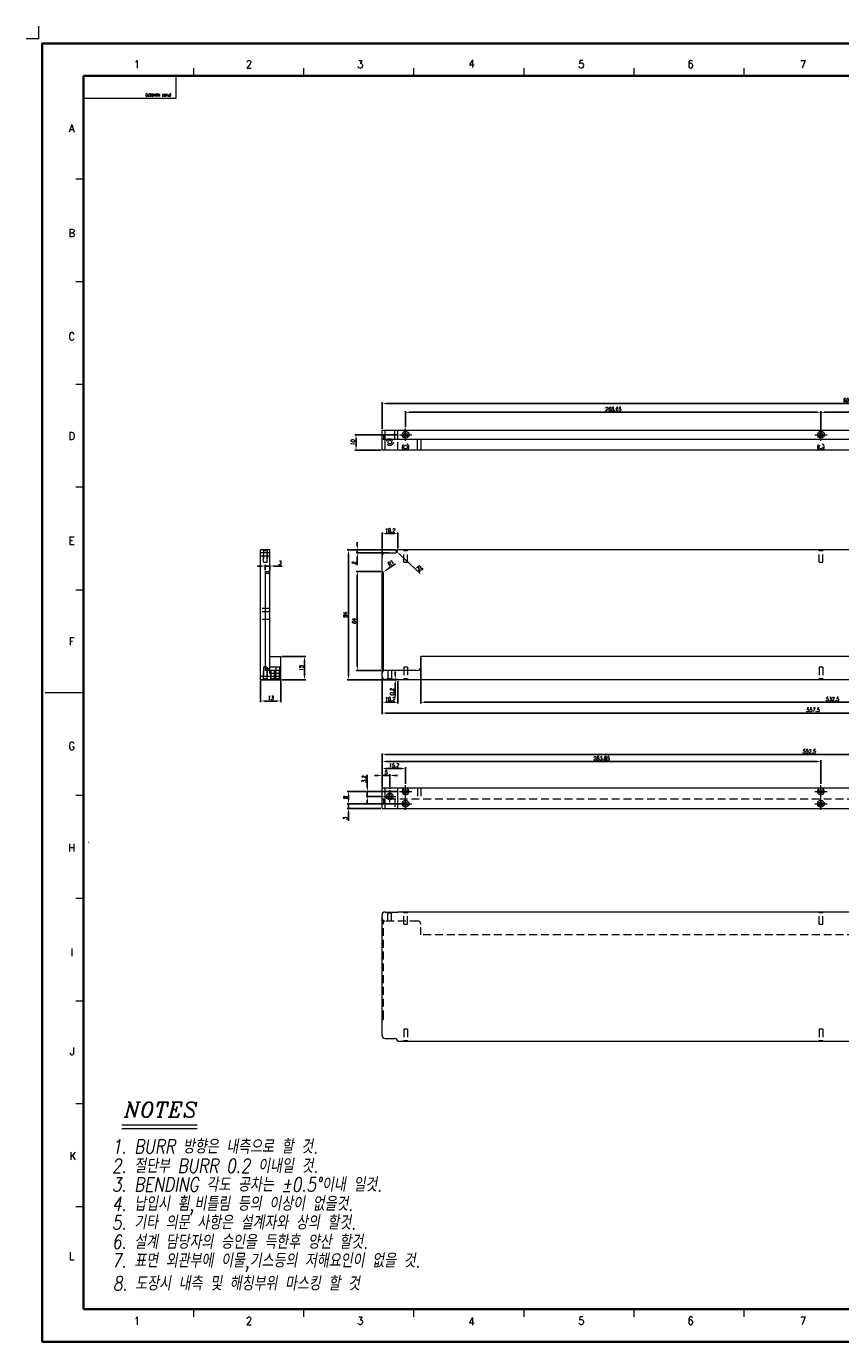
# Model space of a CAD drawing. Header units: millimetres. Extents: x 4497 to 13960, y 12291 to 16372.
# Tile 149 of 217: x 5843 to 6370, y 15521 to 16372. Entities that reach past the tile are written whole.
import ezdxf
from ezdxf.enums import TextEntityAlignment as Align

# ---------------------------------------------------------------- set-up
doc = ezdxf.new("R2010")
doc.units = ezdxf.units.MM
doc.header["$LTSCALE"] = 0.8
doc.header["$PDMODE"] = 3
doc.header["$PDSIZE"] = 0.3125
doc.linetypes.add('CENTER', pattern=[50.8, 31.75, -6.35, 6.35, -6.35])
doc.linetypes.add('HIDDEN', pattern=[9.525, 6.35, -3.175])
doc.layers.get('0').update_dxf_attribs({"linetype": 'CONTINUOUS', "lineweight": 0})
doc.layers.get('Defpoints').update_dxf_attribs({"linetype": 'CONTINUOUS', "lineweight": 0})
for name, color, linetype, lineweight in [('1', 2, 'CENTER', 0), ('2', 3, 'CONTINUOUS', 0), ('3', 5, 'HIDDEN', 0), ('P', 1, 'CONTINUOUS', 0)]:
    doc.layers.add(name, color=color, linetype=linetype, lineweight=lineweight)
doc.styles.add('A', font='ITALIC', dxfattribs={"height": 3})
doc.styles.add('linetech', font='romans.shx', dxfattribs={"width": 0.8, "oblique": 10, "bigfont": 'whgtxt.shx'})
doc.styles.get("Standard").update_dxf_attribs({"font": 'romans.shx', "width": 0.8, "oblique": 5, "bigfont": 'whgtxt.shx'})
doc.dimstyles.get("Standard").update_dxf_attribs({"dimtxt": 2.5, "dimasz": 2.5, "dimexe": 0.8, "dimexo": 0.8, "dimgap": 0.8, "dimtad": 1, "dimdsep": 46, "dimtxsty": 'Standard', "dimcen": 0, "dimclrd": 3, "dimclre": 3, "dimclrt": 3, "dimazin": 0, "dimtp": 0.001, "dimtm": 0.001, "dimtfac": 1, "dimtmove": 0, "dimatfit": 3, "dimfxl": 0, "dimtolj": 1, "dimarcsym": 0})

# ---------------------------------------------------------------- blocks, each defined once
blk = doc.blocks.new('*D1139')
at = {"layer": '2', "color": 3, "lineweight": -2}
for p, q in [((6088.77, 16112.94), (6088.77, 16123.43)), ((6091.27, 16122.63), (6354.92, 16122.63)), ((6357.42, 16112.94), (6357.42, 16123.43))]:
    blk.add_line(p, q, dxfattribs=at)
at = {"layer": '2', "color": 3}
for points in [[(6091.27, 16123.04), (6091.27, 16122.21), (6088.77, 16122.63)], [(6354.92, 16123.04), (6354.92, 16122.21), (6357.42, 16122.63)]]:
    blk.add_solid(points, dxfattribs=at)
at = {"layer": 'Defpoints', "color": 0}
for p in [(6357.42, 16122.63), (6088.77, 16112.14), (6357.42, 16112.14)]:
    blk.add_point(p, dxfattribs=at)
at = {"layer": '2', "color": 3, "insert": (6223.1, 16124.68), "char_height": 2.5, "attachment_point": 5}
blk.add_mtext('\\A1;268.65', dxfattribs=at)
blk = doc.blocks.new('*D1140')
at = {"layer": '2', "color": 3, "lineweight": -2}
for p, q in [((6357.42, 16108.94), (6357.42, 16123.43)), ((6667.37, 16122.63), (6359.92, 16122.63)), ((6669.87, 16108.94), (6669.87, 16123.43))]:
    blk.add_line(p, q, dxfattribs=at)
at = {"layer": '2', "color": 3}
for points in [[(6359.92, 16123.04), (6359.92, 16122.21), (6357.42, 16122.63)], [(6667.37, 16123.04), (6667.37, 16122.21), (6669.87, 16122.63)]]:
    blk.add_solid(points, dxfattribs=at)
at = {"layer": 'Defpoints', "color": 0}
for p in [(6357.42, 16122.63), (6357.42, 16108.14), (6669.87, 16108.14)]:
    blk.add_point(p, dxfattribs=at)
at = {"layer": '2', "color": 3, "insert": (6513.65, 16124.68), "char_height": 2.5, "attachment_point": 5}
blk.add_mtext('\\A1;312.45', dxfattribs=at)
blk = doc.blocks.new('*D1141')
at = {"layer": '2', "color": 3, "lineweight": -2}
for p, q in [((6073.57, 16111.94), (6073.57, 16129.17)), ((6076.07, 16128.37), (6673.07, 16128.37)), ((6675.57, 16111.94), (6675.57, 16129.17))]:
    blk.add_line(p, q, dxfattribs=at)
at = {"layer": '2', "color": 3}
for points in [[(6076.07, 16128.78), (6076.07, 16127.95), (6073.57, 16128.37)], [(6673.07, 16128.78), (6673.07, 16127.95), (6675.57, 16128.37)]]:
    blk.add_solid(points, dxfattribs=at)
at = {"layer": 'Defpoints', "color": 0}
for p in [(6675.57, 16128.37), (6073.57, 16111.14), (6675.57, 16111.14)]:
    blk.add_point(p, dxfattribs=at)
at = {"layer": '2', "color": 3, "insert": (6374.57, 16130.42), "char_height": 2.5, "attachment_point": 5}
blk.add_mtext('\\A1;602', dxfattribs=at)
blk = doc.blocks.new('*D1145')
at = {"layer": '2', "color": 3, "lineweight": -2}
for p, q in [((6073.57, 16030.45), (6073.57, 16044.93)), ((6076.07, 16044.13), (6081.27, 16044.13)), ((6083.77, 16034.45), (6083.77, 16044.93))]:
    blk.add_line(p, q, dxfattribs=at)
at = {"layer": '2', "color": 3}
for points in [[(6076.07, 16044.55), (6076.07, 16043.71), (6073.57, 16044.13)], [(6081.27, 16044.55), (6081.27, 16043.71), (6083.77, 16044.13)]]:
    blk.add_solid(points, dxfattribs=at)
at = {"layer": 'Defpoints', "color": 0}
for p in [(6083.77, 16044.13), (6083.77, 16033.65), (6073.57, 16029.65)]:
    blk.add_point(p, dxfattribs=at)
at = {"layer": '2', "color": 3, "insert": (6078.67, 16046.18), "char_height": 2.5, "attachment_point": 5}
blk.add_mtext('\\A1;10.2', dxfattribs=at)
blk = doc.blocks.new('*D1146')
at = {"layer": '2', "color": 3, "lineweight": -2}
for p, q in [((6082.97, 16033.65), (6056.76, 16033.65)), ((6057.56, 16036.15), (6057.56, 16038.65)), ((6057.56, 16033.65), (6057.56, 16031.65)), ((6077.87, 16031.65), (6056.76, 16031.65)), ((6057.56, 16029.15), (6057.56, 16023.64))]:
    blk.add_line(p, q, dxfattribs=at)
at = {"layer": '2', "color": 3}
for points in [[(6057.15, 16036.15), (6057.98, 16036.15), (6057.56, 16033.65)], [(6057.15, 16029.15), (6057.98, 16029.15), (6057.56, 16031.65)]]:
    blk.add_solid(points, dxfattribs=at)
at = {"layer": 'Defpoints', "color": 0}
for p in [(6083.77, 16033.65), (6057.56, 16031.65), (6078.67, 16031.65)]:
    blk.add_point(p, dxfattribs=at)
at = {"layer": '2', "color": 3, "insert": (6055.51, 16025.14), "char_height": 2.5, "attachment_point": 5, "rotation": 90}
blk.add_mtext('\\A1;2', dxfattribs=at)
blk = doc.blocks.new('*D1147')
at = {"layer": '2', "color": 3, "lineweight": -2}
for p, q in [((6072.77, 16019.65), (6056.76, 16019.65)), ((6057.56, 16017.15), (6057.56, 15958.15)), ((6072.77, 15955.65), (6056.76, 15955.65))]:
    blk.add_line(p, q, dxfattribs=at)
at = {"layer": '2', "color": 3}
for points in [[(6057.15, 16017.15), (6057.98, 16017.15), (6057.56, 16019.65)], [(6057.15, 15958.15), (6057.98, 15958.15), (6057.56, 15955.65)]]:
    blk.add_solid(points, dxfattribs=at)
at = {"layer": 'Defpoints', "color": 0}
for p in [(6073.57, 16019.65), (6057.56, 15955.65), (6073.57, 15955.65)]:
    blk.add_point(p, dxfattribs=at)
at = {"layer": '2', "color": 3, "insert": (6055.51, 15987.65), "char_height": 2.5, "attachment_point": 5, "rotation": 90}
blk.add_mtext('\\A1;64', dxfattribs=at)
blk = doc.blocks.new('*D1148')
at = {"layer": '2', "color": 3, "lineweight": -2}
for p, q in [((6008.79, 15964.65), (6024.22, 15964.65)), ((6023.42, 15962.15), (6023.42, 15952.15)), ((6008.79, 15949.65), (6024.22, 15949.65))]:
    blk.add_line(p, q, dxfattribs=at)
at = {"layer": '2', "color": 3}
for points in [[(6023, 15962.15), (6023.83, 15962.15), (6023.42, 15964.65)], [(6023, 15952.15), (6023.83, 15952.15), (6023.42, 15949.65)]]:
    blk.add_solid(points, dxfattribs=at)
at = {"layer": 'Defpoints', "color": 0}
for p in [(6007.99, 15964.65), (6007.99, 15949.65), (6023.42, 15949.65)]:
    blk.add_point(p, dxfattribs=at)
at = {"layer": '2', "color": 3, "insert": (6021.37, 15957.15), "char_height": 2.5, "attachment_point": 5, "rotation": 90}
blk.add_mtext('\\A1;15', dxfattribs=at)
blk = doc.blocks.new('*D1149')
at = {"layer": '2', "color": 3, "lineweight": -2}
for p, q in [((5995.49, 16023.16), (5992.99, 16023.16)), ((5997.99, 16020.45), (5997.99, 16023.96)), ((5997.99, 16023.16), (6000.99, 16023.16)), ((6000.99, 16020.45), (6000.99, 16023.96)), ((6003.49, 16023.16), (6009, 16023.16))]:
    blk.add_line(p, q, dxfattribs=at)
at = {"layer": '2', "color": 3}
for points in [[(5995.49, 16023.58), (5995.49, 16022.75), (5997.99, 16023.16)], [(6003.49, 16023.58), (6003.49, 16022.75), (6000.99, 16023.16)]]:
    blk.add_solid(points, dxfattribs=at)
at = {"layer": 'Defpoints', "color": 0}
for p in [(5997.99, 16019.65), (6000.99, 16023.16), (6000.99, 16019.65)]:
    blk.add_point(p, dxfattribs=at)
at = {"layer": '2', "color": 3, "insert": (6007.5, 16025.21), "char_height": 2.5, "attachment_point": 5}
blk.add_mtext('\\A1;3', dxfattribs=at)
blk = doc.blocks.new('*D1150')
at = {"layer": '2', "color": 3, "lineweight": -2}
for p, q in [((6081.77, 16033.65), (6083.24, 16032.29)), ((6098.25, 16018.37), (6085.07, 16030.59))]:
    blk.add_line(p, q, dxfattribs=at)
at = {"layer": '2', "color": 3}
blk.add_solid([(6085.35, 16030.9), (6084.79, 16030.29), (6083.24, 16032.29)], dxfattribs=at)
at = {"layer": 'Defpoints', "color": 0}
for p in [(6081.77, 16033.65), (6083.24, 16032.29)]:
    blk.add_point(p, dxfattribs=at)
at = {"layer": '2', "color": 3, "insert": (6097.84, 16021.55), "char_height": 2.5, "attachment_point": 5, "rotation": 317.1634}
blk.add_mtext('\\A1;R2', dxfattribs=at)
blk = doc.blocks.new('*D1151')
at = {"layer": '2', "color": 3, "lineweight": -2}
for p, q in [((6073.57, 16018.65), (6074.39, 16019.22)), ((6082.17, 16024.66), (6076.44, 16020.66))]:
    blk.add_line(p, q, dxfattribs=at)
at = {"layer": '2', "color": 3}
blk.add_solid([(6076.2, 16021), (6076.68, 16020.31), (6074.39, 16019.22)], dxfattribs=at)
at = {"layer": 'Defpoints', "color": 0}
for p in [(6073.57, 16018.65), (6074.39, 16019.22)]:
    blk.add_point(p, dxfattribs=at)
at = {"layer": '2', "color": 3, "insert": (6079.15, 16025.05), "char_height": 2.5, "attachment_point": 5, "rotation": 34.93822}
blk.add_mtext('\\A1;R1', dxfattribs=at)
blk = doc.blocks.new('*D1152')
at = {"layer": '2', "color": 3, "lineweight": -2}
for p, q in [((6082.97, 15949.85), (6081.31, 15949.85)), ((6082.97, 15949.65), (6081.31, 15949.65)), ((6082.11, 15952.35), (6082.11, 15954.85)), ((6082.11, 15949.85), (6082.11, 15949.65)), ((6082.11, 15947.15), (6082.11, 15938.87))]:
    blk.add_line(p, q, dxfattribs=at)
at = {"layer": '2', "color": 3}
for points in [[(6081.69, 15952.35), (6082.53, 15952.35), (6082.11, 15949.85)], [(6081.69, 15947.15), (6082.53, 15947.15), (6082.11, 15949.65)]]:
    blk.add_solid(points, dxfattribs=at)
at = {"layer": 'Defpoints', "color": 0}
for p in [(6082.11, 15949.85), (6083.77, 15949.85), (6083.77, 15949.65)]:
    blk.add_point(p, dxfattribs=at)
at = {"layer": '2', "color": 3, "insert": (6080.06, 15941.76), "char_height": 2.5, "attachment_point": 5, "rotation": 90}
blk.add_mtext('\\A1;0.2', dxfattribs=at)
blk = doc.blocks.new('*D1153')
at = {"layer": '2', "color": 3, "lineweight": -2}
for p, q in [((6073.57, 15951.05), (6073.57, 15934.21)), ((6083.77, 15948.85), (6083.77, 15934.21)), ((6076.07, 15935.01), (6081.27, 15935.01))]:
    blk.add_line(p, q, dxfattribs=at)
at = {"layer": '2', "color": 3}
for points in [[(6076.07, 15935.43), (6076.07, 15934.59), (6073.57, 15935.01)], [(6081.27, 15935.43), (6081.27, 15934.59), (6083.77, 15935.01)]]:
    blk.add_solid(points, dxfattribs=at)
at = {"layer": 'Defpoints', "color": 0}
for p in [(6073.57, 15951.85), (6083.77, 15949.65), (6083.77, 15935.01)]:
    blk.add_point(p, dxfattribs=at)
at = {"layer": '2', "color": 3, "insert": (6078.67, 15937.06), "char_height": 2.5, "attachment_point": 5}
blk.add_mtext('\\A1;10.2', dxfattribs=at)
blk = doc.blocks.new('*D1154')
at = {"layer": '2', "color": 3, "lineweight": -2}
for p, q in [((6073.57, 15951.05), (6073.57, 15927.27)), ((6631.07, 15948.85), (6631.07, 15927.27)), ((6628.57, 15928.07), (6076.07, 15928.07))]:
    blk.add_line(p, q, dxfattribs=at)
at = {"layer": '2', "color": 3}
for points in [[(6076.07, 15928.49), (6076.07, 15927.65), (6073.57, 15928.07)], [(6628.57, 15928.49), (6628.57, 15927.65), (6631.07, 15928.07)]]:
    blk.add_solid(points, dxfattribs=at)
at = {"layer": 'Defpoints', "color": 0}
for p in [(6073.57, 15951.85), (6631.07, 15949.65), (6073.57, 15928.07)]:
    blk.add_point(p, dxfattribs=at)
at = {"layer": '2', "color": 3, "insert": (6352.32, 15930.12), "char_height": 2.5, "attachment_point": 5}
blk.add_mtext('\\A1;557.5', dxfattribs=at)
blk = doc.blocks.new('*D1155')
at = {"layer": '2', "color": 3, "lineweight": -2}
for p, q in [((6082.97, 16033.65), (6051.08, 16033.65)), ((6051.88, 15952.15), (6051.88, 16031.15)), ((6082.97, 15949.65), (6051.08, 15949.65))]:
    blk.add_line(p, q, dxfattribs=at)
at = {"layer": '2', "color": 3}
for points in [[(6051.46, 16031.15), (6052.3, 16031.15), (6051.88, 16033.65)], [(6051.46, 15952.15), (6052.3, 15952.15), (6051.88, 15949.65)]]:
    blk.add_solid(points, dxfattribs=at)
at = {"layer": 'Defpoints', "color": 0}
for p in [(6051.88, 16033.65), (6083.77, 16033.65), (6083.77, 15949.65)]:
    blk.add_point(p, dxfattribs=at)
at = {"layer": '2', "color": 3, "insert": (6049.83, 15991.65), "char_height": 2.5, "attachment_point": 5, "rotation": 90}
blk.add_mtext('\\A1;84', dxfattribs=at)
blk = doc.blocks.new('*D1157')
at = {"layer": '2', "color": 3, "lineweight": -2}
for p, q in [((6083.97, 16108.14), (6055.93, 16108.14)), ((6056.73, 16100.64), (6056.73, 16105.64)), ((6072.77, 16098.14), (6055.93, 16098.14))]:
    blk.add_line(p, q, dxfattribs=at)
at = {"layer": '2', "color": 3}
for points in [[(6056.32, 16105.64), (6057.15, 16105.64), (6056.73, 16108.14)], [(6056.32, 16100.64), (6057.15, 16100.64), (6056.73, 16098.14)]]:
    blk.add_solid(points, dxfattribs=at)
at = {"layer": 'Defpoints', "color": 0}
for p in [(6056.73, 16108.14), (6084.77, 16108.14), (6073.57, 16098.14)]:
    blk.add_point(p, dxfattribs=at)
at = {"layer": '2', "color": 3, "insert": (6054.68, 16103.14), "char_height": 2.5, "attachment_point": 5, "rotation": 90}
blk.add_mtext('\\A1;10', dxfattribs=at)
blk = doc.blocks.new('*D1158')
at = {"layer": '2', "color": 3, "lineweight": -2}
for p, q in [((6083.97, 15877.36), (6051.08, 15877.36)), ((6051.88, 15871.86), (6051.88, 15874.86)), ((6083.97, 15869.36), (6051.08, 15869.36))]:
    blk.add_line(p, q, dxfattribs=at)
at = {"layer": '2', "color": 3}
for points in [[(6051.46, 15874.86), (6052.3, 15874.86), (6051.88, 15877.36)], [(6051.46, 15871.86), (6052.3, 15871.86), (6051.88, 15869.36)]]:
    blk.add_solid(points, dxfattribs=at)
at = {"layer": 'Defpoints', "color": 0}
for p in [(6051.88, 15877.36), (6084.77, 15877.36), (6084.77, 15869.36)]:
    blk.add_point(p, dxfattribs=at)
at = {"layer": '2', "color": 3, "insert": (6049.83, 15873.36), "char_height": 2.5, "attachment_point": 5, "rotation": 90}
blk.add_mtext('\\A1;8', dxfattribs=at)
blk = doc.blocks.new('*D1159')
at = {"layer": '2', "color": 3, "lineweight": -2}
for p, q in [((6064.02, 15879.86), (6064.02, 15888.19)), ((6083.97, 15877.36), (6063.22, 15877.36)), ((6073.77, 15874.16), (6063.22, 15874.16)), ((6064.02, 15874.16), (6064.02, 15877.36)), ((6064.02, 15871.66), (6064.02, 15869.16))]:
    blk.add_line(p, q, dxfattribs=at)
at = {"layer": '2', "color": 3}
for points in [[(6063.6, 15879.86), (6064.43, 15879.86), (6064.02, 15877.36)], [(6063.6, 15871.66), (6064.43, 15871.66), (6064.02, 15874.16)]]:
    blk.add_solid(points, dxfattribs=at)
at = {"layer": 'Defpoints', "color": 0}
for p in [(6064.02, 15874.16), (6074.57, 15874.16), (6084.77, 15877.36)]:
    blk.add_point(p, dxfattribs=at)
at = {"layer": '2', "color": 3, "insert": (6061.97, 15885.27), "char_height": 2.5, "attachment_point": 5, "rotation": 90}
blk.add_mtext('\\A1;3.2', dxfattribs=at)
blk = doc.blocks.new('*D1160')
at = {"layer": '2', "color": 3, "lineweight": -2}
for p, q in [((6051.88, 15871.86), (6051.88, 15874.36)), ((6087.97, 15869.36), (6051.08, 15869.36)), ((6072.77, 15866.36), (6051.08, 15866.36)), ((6051.88, 15869.36), (6051.88, 15866.36)), ((6051.88, 15863.86), (6051.88, 15858.34))]:
    blk.add_line(p, q, dxfattribs=at)
at = {"layer": '2', "color": 3}
for points in [[(6051.46, 15871.86), (6052.3, 15871.86), (6051.88, 15869.36)], [(6051.46, 15863.86), (6052.3, 15863.86), (6051.88, 15866.36)]]:
    blk.add_solid(points, dxfattribs=at)
at = {"layer": 'Defpoints', "color": 0}
for p in [(6051.88, 15869.36), (6073.57, 15866.36), (6088.77, 15869.36)]:
    blk.add_point(p, dxfattribs=at)
at = {"layer": '2', "color": 3, "insert": (6049.83, 15859.85), "char_height": 2.5, "attachment_point": 5, "rotation": 90}
blk.add_mtext('\\A1;3', dxfattribs=at)
blk = doc.blocks.new('*D1161')
at = {"layer": '2', "color": 3, "lineweight": -2}
for p, q in [((6071.07, 15887.68), (6068.57, 15887.68)), ((6073.57, 15880.16), (6073.57, 15888.48)), ((6073.57, 15887.68), (6078.57, 15887.68)), ((6078.57, 15878.96), (6078.57, 15888.48)), ((6081.07, 15887.68), (6083.57, 15887.68))]:
    blk.add_line(p, q, dxfattribs=at)
at = {"layer": '2', "color": 3}
for points in [[(6071.07, 15888.1), (6071.07, 15887.27), (6073.57, 15887.68)], [(6081.07, 15888.1), (6081.07, 15887.27), (6078.57, 15887.68)]]:
    blk.add_solid(points, dxfattribs=at)
at = {"layer": 'Defpoints', "color": 0}
for p in [(6078.57, 15887.68), (6073.57, 15879.36), (6078.57, 15878.16)]:
    blk.add_point(p, dxfattribs=at)
at = {"layer": '2', "color": 3, "insert": (6076.07, 15889.73), "char_height": 2.5, "attachment_point": 5}
blk.add_mtext('\\A1;5', dxfattribs=at)
blk = doc.blocks.new('*D1162')
at = {"layer": '2', "color": 3, "lineweight": -2}
for p, q in [((6073.57, 15880.16), (6073.57, 15892.98)), ((6076.07, 15892.18), (6086.27, 15892.18)), ((6088.77, 15882.16), (6088.77, 15892.98))]:
    blk.add_line(p, q, dxfattribs=at)
at = {"layer": '2', "color": 3}
for points in [[(6076.07, 15892.6), (6076.07, 15891.77), (6073.57, 15892.18)], [(6086.27, 15892.6), (6086.27, 15891.77), (6088.77, 15892.18)]]:
    blk.add_solid(points, dxfattribs=at)
at = {"layer": 'Defpoints', "color": 0}
for p in [(6088.77, 15892.18), (6088.77, 15881.36), (6073.57, 15879.36)]:
    blk.add_point(p, dxfattribs=at)
at = {"layer": '2', "color": 3, "insert": (6081.17, 15894.23), "char_height": 2.5, "attachment_point": 5}
blk.add_mtext('\\A1;15.2', dxfattribs=at)
blk = doc.blocks.new('*D1163')
at = {"layer": '2', "color": 3, "lineweight": -2}
for p, q in [((6073.57, 15880.16), (6073.57, 15897.48)), ((6357.42, 15882.16), (6357.42, 15897.48)), ((6076.07, 15896.68), (6354.92, 15896.68))]:
    blk.add_line(p, q, dxfattribs=at)
at = {"layer": '2', "color": 3}
for points in [[(6076.07, 15897.1), (6076.07, 15896.27), (6073.57, 15896.68)], [(6354.92, 15897.1), (6354.92, 15896.27), (6357.42, 15896.68)]]:
    blk.add_solid(points, dxfattribs=at)
at = {"layer": 'Defpoints', "color": 0}
for p in [(6357.42, 15896.68), (6357.42, 15881.36), (6073.57, 15879.36)]:
    blk.add_point(p, dxfattribs=at)
at = {"layer": '2', "color": 3, "insert": (6215.5, 15898.73), "char_height": 2.5, "attachment_point": 5}
blk.add_mtext('\\A1;283.85', dxfattribs=at)
blk = doc.blocks.new('*D1164')
at = {"layer": '2', "color": 3, "lineweight": -2}
for p, q in [((6073.57, 15880.16), (6073.57, 15901.98)), ((6076.07, 15901.18), (6623.57, 15901.18)), ((6626.07, 15882.16), (6626.07, 15901.98))]:
    blk.add_line(p, q, dxfattribs=at)
at = {"layer": '2', "color": 3}
for points in [[(6076.07, 15901.6), (6076.07, 15900.77), (6073.57, 15901.18)], [(6623.57, 15901.6), (6623.57, 15900.77), (6626.07, 15901.18)]]:
    blk.add_solid(points, dxfattribs=at)
at = {"layer": 'Defpoints', "color": 0}
for p in [(6626.07, 15901.18), (6626.07, 15881.36), (6073.57, 15879.36)]:
    blk.add_point(p, dxfattribs=at)
at = {"layer": '2', "color": 3, "insert": (6349.82, 15903.23), "char_height": 2.5, "attachment_point": 5}
blk.add_mtext('\\A1;552.5', dxfattribs=at)
blk = doc.blocks.new('*D1165')
at = {"layer": '2', "color": 3, "lineweight": -2}
for p, q in [((5994.99, 15948.85), (5994.99, 15935.05)), ((6007.99, 15948.85), (6007.99, 15935.05)), ((5997.49, 15935.85), (6005.49, 15935.85))]:
    blk.add_line(p, q, dxfattribs=at)
at = {"layer": '2', "color": 3}
for points in [[(5997.49, 15936.26), (5997.49, 15935.43), (5994.99, 15935.85)], [(6005.49, 15936.26), (6005.49, 15935.43), (6007.99, 15935.85)]]:
    blk.add_solid(points, dxfattribs=at)
at = {"layer": 'Defpoints', "color": 0}
for p in [(5994.99, 15949.65), (6007.99, 15949.65), (6007.99, 15935.85)]:
    blk.add_point(p, dxfattribs=at)
at = {"layer": '2', "color": 3, "insert": (6001.49, 15937.9), "char_height": 2.5, "attachment_point": 5}
blk.add_mtext('\\A1;13', dxfattribs=at)
blk = doc.blocks.new('*D1210')
at = {"layer": '2', "color": 3, "lineweight": -2}
for p, q in [((6098.57, 15963.85), (6098.57, 15934.21)), ((6631.07, 15963.85), (6631.07, 15934.21)), ((6101.07, 15935.01), (6628.57, 15935.01))]:
    blk.add_line(p, q, dxfattribs=at)
at = {"layer": '2', "color": 3}
for points in [[(6101.07, 15935.43), (6101.07, 15934.59), (6098.57, 15935.01)], [(6628.57, 15935.43), (6628.57, 15934.59), (6631.07, 15935.01)]]:
    blk.add_solid(points, dxfattribs=at)
at = {"layer": 'Defpoints', "color": 0}
for p in [(6098.57, 15964.65), (6631.07, 15964.65), (6631.07, 15935.01)]:
    blk.add_point(p, dxfattribs=at)
at = {"layer": '2', "color": 3, "insert": (6364.82, 15937.06), "char_height": 2.5, "attachment_point": 5}
blk.add_mtext('\\A1;532.5', dxfattribs=at)

msp = doc.modelspace()

# ---------------------------------------------------------------- linework, layer by layer
at = {"color": 7, "linetype": 'Continuous', "lineweight": 35}
for p, q in [((5880.515, 16340.271), (7020.042, 16340.271)), ((5880.515, 15542.403), (5880.515, 16340.271)), ((5880.515, 15542.403), (7020.042, 15542.403))]:
    msp.add_line(p, q, dxfattribs=at)
at = {"color": 7, "linetype": 'Continuous'}
for p, q in [((5880.515, 16340.271), (5940.281, 16340.271)), ((5880.515, 16325.927), (5880.515, 16340.271)), ((5940.281, 16325.927), (5940.281, 16340.271)), ((5951.736, 16340.271), (5951.736, 16345.252)), ((6022.956, 16340.271), (6022.956, 16345.252)), ((6094.176, 16340.271), (6094.176, 16345.252)), ((6165.397, 16340.271), (6165.397, 16345.252)), ((6236.617, 16340.271), (6236.617, 16345.252)), ((6307.838, 16340.271), (6307.838, 16345.252)), ((5880.515, 16325.927), (5940.281, 16325.927)), ((5875.535, 16273.782), (5880.515, 16273.782)), ((5875.535, 16207.293), (5880.515, 16207.293)), ((5875.535, 16140.804), (5880.515, 16140.804)), ((5875.535, 16074.315), (5880.515, 16074.315)), ((5875.535, 16007.826), (5880.515, 16007.826)), ((5855.613, 15941.337), (5880.515, 15941.337)), ((5875.535, 15874.848), (5880.515, 15874.848)), ((5875.535, 15808.359), (5880.515, 15808.359)), ((5875.535, 15741.87), (5880.515, 15741.87)), ((5875.535, 15675.381), (5880.515, 15675.381)), ((5875.535, 15608.892), (5880.515, 15608.892)), ((5951.736, 15537.422), (5951.736, 15542.403)), ((6022.956, 15537.422), (6022.956, 15542.403)), ((6094.176, 15537.422), (6094.176, 15542.403)), ((6165.397, 15537.422), (6165.397, 15542.403)), ((6236.617, 15537.422), (6236.617, 15542.403)), ((6307.838, 15537.422), (6307.838, 15542.403))]:
    msp.add_line(p, q, dxfattribs=at)
at = {"lineweight": 15}
for p, q in [((6073.571, 16098.14), (6073.571, 16111.14)), ((6073.571, 16111.14), (6675.571, 16111.14)), ((6075.571, 16098.14), (6075.571, 16111.14)), ((6081.771, 16105.14), (6081.771, 16111.14)), ((6083.771, 16105.14), (6083.771, 16111.14)), ((6675.571, 16105.14), (6073.571, 16105.14)), ((6096.571, 16098.14), (6096.571, 16105.14)), ((6098.571, 16105.14), (6098.571, 16098.14)), ((6631.071, 16098.14), (6073.571, 16098.14)), ((5994.988, 15949.652), (5994.988, 16033.652)), ((6000.988, 16033.652), (5994.988, 16033.652)), ((6000.988, 15953.652), (6000.988, 16033.652)), ((6000.988, 16031.652), (5994.988, 16031.652)), ((6000.988, 16029.652), (5994.988, 16029.652)), ((6073.571, 15951.852), (6073.571, 16029.652)), ((6075.571, 16031.652), (6081.771, 16031.652)), ((5997.988, 16019.652), (5997.988, 15955.652)), ((5997.988, 16019.652), (6000.988, 16019.652)), ((5997.988, 16018.652), (6000.988, 16018.652)), ((6074.571, 15956.652), (6074.571, 16018.652)), ((6000.988, 15964.652), (6007.988, 15964.652)), ((6007.988, 15957.652), (6000.988, 15957.652)), ((6007.988, 15949.652), (6007.988, 15964.652)), ((6098.571, 15957.652), (6098.571, 15964.652)), ((6631.071, 15964.652), (6098.571, 15964.652)), ((5994.988, 15951.852), (6007.988, 15951.852)), ((5994.988, 15949.852), (6007.988, 15949.852)), ((5994.988, 15949.652), (6007.988, 15949.652)), ((6000.988, 15956.652), (5997.988, 15956.652)), ((6007.988, 15955.652), (5997.988, 15955.652)), ((6007.988, 15953.652), (6000.988, 15953.652)), ((6096.571, 15955.652), (6075.571, 15955.652)), ((6083.771, 15949.852), (6075.571, 15949.852)), ((6083.771, 15949.652), (6083.771, 15949.852)), ((6631.071, 15949.652), (6083.771, 15949.652)), ((6073.571, 15866.356), (6073.571, 15879.356)), ((6631.071, 15879.356), (6073.571, 15879.356)), ((6075.571, 15866.356), (6075.571, 15879.356)), ((6083.771, 15866.356), (6083.771, 15879.356)), ((6073.571, 15866.356), (6675.571, 15866.356)), ((6073.571, 15719.498), (6073.571, 15797.298)), ((6075.571, 15799.298), (6083.771, 15799.298)), ((6083.771, 15799.498), (6083.771, 15799.298)), ((6083.771, 15799.498), (6631.071, 15799.498)), ((6075.571, 15717.498), (6081.771, 15717.498)), ((6673.571, 15715.498), (6083.771, 15715.498))]:
    msp.add_line(p, q, dxfattribs=at)
at = {"color": 7, "linetype": 'Continuous', "lineweight": 35}
msp.add_lwpolyline([(7041.788, 16361.337), (5853.788, 16361.337), (5853.788, 15521.337), (7041.788, 15521.337)], close=True, dxfattribs=at)
at = {"lineweight": 15}
for centre in [(6078.571, 16103.34), (6088.771, 16108.14), (6357.421, 16108.14), (6088.771, 16100.14), (6078.571, 15874.156), (6088.771, 15877.356), (6357.421, 15877.356), (6088.771, 15869.356), (6357.421, 15869.356)]:
    msp.add_circle(centre, 1.2, dxfattribs=at)
for centre, radius, start, end in [((6081.771, 16033.652), 2, 270, 0), ((6075.571, 16029.652), 2, 90, 180), ((6073.571, 16018.652), 1, 0, 90), ((6096.571, 15957.652), 2, 270, 0), ((6073.571, 15956.652), 1, 270, 0), ((6075.571, 15953.652), 2, 90, 180), ((6075.571, 15951.852), 2, 180, 270), ((6075.571, 15797.298), 2, 90, 180), ((6075.571, 15719.498), 2, 180, 270), ((6081.771, 15715.498), 2, 0, 90)]:
    msp.add_arc(centre, radius, start, end, dxfattribs=at)
at = {"layer": '1'}
for p, q in [((5851.553, 16364.252), (5851.553, 16372.371)), ((5851.553, 16364.252), (5843.435, 16364.252)), ((6088.771, 16104.14), (6088.771, 16112.14)), ((6357.421, 16104.14), (6357.421, 16112.14)), ((6084.771, 16108.14), (6092.771, 16108.14)), ((6353.421, 16108.14), (6361.421, 16108.14)), ((6088.771, 15873.356), (6088.771, 15881.356)), ((6357.421, 15873.356), (6357.421, 15881.356)), ((6074.571, 15874.156), (6082.571, 15874.156)), ((6078.571, 15870.156), (6078.571, 15878.156)), ((6084.771, 15877.356), (6092.771, 15877.356)), ((6088.771, 15865.356), (6088.771, 15873.356)), ((6353.421, 15877.356), (6361.421, 15877.356)), ((6357.421, 15865.356), (6357.421, 15873.356)), ((6084.771, 15869.356), (6092.771, 15869.356)), ((6353.421, 15869.356), (6361.421, 15869.356))]:
    msp.add_line(p, q, dxfattribs=at)
at = {"layer": '2'}
for p, q in [((5905.147, 15661.653), (5953.913, 15661.653)), ((5905.147, 15659.217), (5953.913, 15659.217))]:
    msp.add_line(p, q, dxfattribs=at)
at = {"layer": '3'}
for p, q in [((6074.571, 16108.14), (6073.571, 16108.14)), ((6074.571, 16108.14), (6074.571, 16105.14)), ((6083.771, 16098.14), (6083.771, 16105.14)), ((5996.788, 16033.152), (5996.288, 16033.652)), ((5999.188, 16033.152), (5999.688, 16033.652)), ((6087.571, 16033.152), (6087.071, 16033.652)), ((6089.971, 16033.152), (6090.471, 16033.652)), ((6356.221, 16033.152), (6355.721, 16033.652)), ((6358.621, 16033.152), (6359.121, 16033.652)), ((5996.788, 16033.152), (5996.788, 16025.652)), ((5996.788, 16025.652), (5996.788, 16033.152)), ((5996.788, 16033.152), (5999.188, 16033.152)), ((5999.188, 16033.152), (5996.788, 16033.152)), ((5996.788, 16033.152), (5996.885, 16033.152)), ((5996.788, 16025.652), (5999.188, 16025.652)), ((5996.885, 16033.152), (5997.542, 16033.152)), ((5999.188, 16033.152), (5999.188, 16025.652)), ((5999.188, 16025.652), (5999.188, 16033.152)), ((6087.571, 16025.652), (6087.571, 16033.152)), ((6088.771, 16033.152), (6087.571, 16033.152)), ((6087.571, 16025.652), (6089.971, 16025.652)), ((6088.308, 16033.152), (6088.771, 16033.152)), ((6089.971, 16033.152), (6088.771, 16033.152)), ((6088.771, 16033.152), (6089.244, 16033.152)), ((6089.244, 16033.152), (6089.885, 16033.152)), ((6089.885, 16033.152), (6089.971, 16033.152)), ((6089.971, 16025.652), (6089.971, 16033.152)), ((6356.221, 16025.652), (6356.221, 16033.152)), ((6357.421, 16033.152), (6356.221, 16033.152)), ((6356.221, 16025.652), (6358.621, 16025.652)), ((6356.958, 16033.152), (6357.421, 16033.152)), ((6358.621, 16033.152), (6357.421, 16033.152)), ((6357.421, 16033.152), (6357.894, 16033.152)), ((6357.894, 16033.152), (6358.535, 16033.152)), ((6358.535, 16033.152), (6358.621, 16033.152)), ((6358.621, 16025.652), (6358.621, 16033.152)), ((6000.988, 15995.652), (5994.988, 15995.652)), ((6000.988, 15993.652), (5994.988, 15993.652)), ((6000.988, 15988.652), (5994.988, 15988.652)), ((5999.188, 15957.652), (5996.788, 15957.652)), ((5996.788, 15957.652), (5996.788, 15950.152)), ((5996.788, 15950.152), (5996.788, 15957.652)), ((5999.188, 15957.652), (5999.188, 15950.152)), ((5999.188, 15950.152), (5999.188, 15957.652)), ((6007.188, 15957.652), (6004.788, 15957.652)), ((6004.788, 15957.652), (6004.788, 15950.152)), ((6004.788, 15950.152), (6004.788, 15957.652)), ((6007.188, 15957.652), (6007.188, 15950.152)), ((6007.188, 15950.152), (6007.188, 15957.652)), ((6087.571, 15957.652), (6087.571, 15950.152)), ((6089.971, 15957.652), (6087.571, 15957.652)), ((6089.971, 15957.652), (6089.971, 15950.152)), ((6356.221, 15957.652), (6356.221, 15950.152)), ((6358.621, 15957.652), (6356.221, 15957.652)), ((6358.621, 15957.652), (6358.621, 15950.152)), ((5996.788, 15950.152), (5996.288, 15949.652)), ((5996.788, 15950.152), (5999.188, 15950.152)), ((5996.788, 15950.152), (5999.188, 15950.152)), ((5999.091, 15950.152), (5998.433, 15950.152)), ((5999.188, 15950.152), (5999.091, 15950.152)), ((5999.188, 15950.152), (5999.688, 15949.652)), ((6001.588, 15950.352), (6001.088, 15949.852)), ((6001.588, 15955.652), (6001.588, 15950.352)), ((6001.588, 15950.352), (6001.588, 15955.652)), ((6001.588, 15950.352), (6003.988, 15950.352)), ((6003.988, 15955.652), (6003.988, 15950.352)), ((6003.988, 15950.352), (6003.988, 15955.652)), ((6003.988, 15950.352), (6004.488, 15949.852)), ((6004.788, 15950.152), (6004.288, 15949.652)), ((6004.788, 15950.152), (6007.188, 15950.152)), ((6004.788, 15950.152), (6007.188, 15950.152)), ((6007.091, 15950.152), (6006.433, 15950.152)), ((6007.188, 15950.152), (6007.091, 15950.152)), ((6007.188, 15950.152), (6007.688, 15949.652)), ((6077.371, 15950.352), (6076.871, 15949.852)), ((6077.371, 15955.652), (6077.371, 15950.352)), ((6077.371, 15950.352), (6079.771, 15950.352)), ((6079.771, 15955.652), (6079.771, 15950.352)), ((6079.771, 15950.352), (6080.271, 15949.852)), ((6087.571, 15950.152), (6087.071, 15949.652)), ((6087.571, 15950.152), (6088.771, 15950.152)), ((6087.656, 15950.152), (6087.571, 15950.152)), ((6088.297, 15950.152), (6087.656, 15950.152)), ((6088.771, 15950.152), (6088.297, 15950.152)), ((6088.771, 15950.152), (6089.971, 15950.152)), ((6089.233, 15950.151), (6088.771, 15950.152)), ((6089.971, 15950.152), (6090.471, 15949.652)), ((6356.221, 15950.152), (6355.721, 15949.652)), ((6356.221, 15950.152), (6357.421, 15950.152)), ((6356.306, 15950.152), (6356.221, 15950.152)), ((6356.947, 15950.152), (6356.306, 15950.152)), ((6357.421, 15950.152), (6356.947, 15950.152)), ((6357.421, 15950.152), (6358.621, 15950.152)), ((6357.883, 15950.151), (6357.421, 15950.152)), ((6358.621, 15950.152), (6359.121, 15949.652)), ((6631.071, 15872.356), (6073.571, 15872.356)), ((6074.571, 15872.356), (6074.571, 15869.356)), ((6081.771, 15872.356), (6081.771, 15866.356)), ((6096.571, 15879.356), (6096.571, 15872.356)), ((6098.571, 15879.356), (6098.571, 15872.356)), ((6073.571, 15869.356), (6074.571, 15869.356)), ((5883.559, 15844.542), (5883.884, 15844.542)), ((6077.371, 15798.798), (6076.871, 15799.298)), ((6077.371, 15793.498), (6077.371, 15798.798)), ((6077.371, 15798.798), (6079.771, 15798.798)), ((6079.771, 15798.798), (6080.271, 15799.298)), ((6079.771, 15793.498), (6079.771, 15798.798)), ((6087.571, 15798.998), (6087.071, 15799.498)), ((6087.571, 15791.498), (6087.571, 15798.998)), ((6088.771, 15798.998), (6087.571, 15798.998)), ((6088.308, 15798.999), (6088.771, 15798.998)), ((6089.971, 15798.998), (6088.771, 15798.998)), ((6088.771, 15798.998), (6089.244, 15798.998)), ((6089.244, 15798.998), (6089.885, 15798.998)), ((6089.885, 15798.998), (6089.971, 15798.998)), ((6089.971, 15798.998), (6090.471, 15799.498)), ((6089.971, 15791.498), (6089.971, 15798.998)), ((6356.221, 15798.998), (6355.721, 15799.498)), ((6356.221, 15791.498), (6356.221, 15798.998)), ((6357.421, 15798.998), (6356.221, 15798.998)), ((6356.958, 15798.999), (6357.421, 15798.998)), ((6358.621, 15798.998), (6357.421, 15798.998)), ((6357.421, 15798.998), (6357.894, 15798.998)), ((6357.894, 15798.998), (6358.535, 15798.998)), ((6358.535, 15798.998), (6358.621, 15798.998)), ((6358.621, 15798.998), (6359.121, 15799.498)), ((6358.621, 15791.498), (6358.621, 15798.998)), ((6074.571, 15730.498), (6074.571, 15792.498)), ((6096.571, 15793.498), (6075.571, 15793.498)), ((6087.571, 15791.498), (6089.971, 15791.498)), ((6098.571, 15784.498), (6098.571, 15791.498)), ((6356.221, 15791.498), (6358.621, 15791.498)), ((6631.071, 15784.498), (6098.571, 15784.498)), ((6087.571, 15723.498), (6087.571, 15715.998)), ((6089.971, 15723.498), (6087.571, 15723.498)), ((6089.971, 15723.498), (6089.971, 15715.998)), ((6356.221, 15723.498), (6356.221, 15715.998)), ((6358.621, 15723.498), (6356.221, 15723.498)), ((6358.621, 15723.498), (6358.621, 15715.998)), ((6087.571, 15715.998), (6087.071, 15715.498)), ((6087.571, 15715.998), (6088.771, 15715.998)), ((6087.656, 15715.998), (6087.571, 15715.998)), ((6088.297, 15715.998), (6087.656, 15715.998)), ((6088.771, 15715.998), (6088.297, 15715.998)), ((6088.771, 15715.998), (6089.971, 15715.998)), ((6089.233, 15715.998), (6088.771, 15715.998)), ((6089.971, 15715.998), (6090.471, 15715.498)), ((6356.221, 15715.998), (6355.721, 15715.498)), ((6356.221, 15715.998), (6357.421, 15715.998)), ((6356.306, 15715.998), (6356.221, 15715.998)), ((6356.947, 15715.998), (6356.306, 15715.998)), ((6357.421, 15715.998), (6356.947, 15715.998)), ((6357.421, 15715.998), (6358.621, 15715.998)), ((6357.883, 15715.998), (6357.421, 15715.998)), ((6358.621, 15715.998), (6359.121, 15715.498))]:
    msp.add_line(p, q, dxfattribs=at)
for centre, radius in [((6078.571, 16103.34), 2.2), ((6088.771, 16108.14), 1.2), ((6357.421, 16108.14), 1.2), ((6357.421, 16100.14), 1.2), ((6088.771, 15869.356), 1.2), ((6357.421, 15869.356), 1.2)]:
    msp.add_circle(centre, radius, dxfattribs=at)
for centre, radius, start, end in [((6088.771, 16100.14), 2.2, 294.619977, 245.380023), ((6357.421, 16100.14), 2.2, 294.619977, 245.380023), ((6075.571, 15795.498), 2, 180, 270), ((6073.571, 15792.498), 1, 0, 90), ((6096.571, 15791.498), 2, 0, 90), ((6073.571, 15730.498), 1, 270, 0)]:
    msp.add_arc(centre, radius, start, end, dxfattribs=at)
for points, knots in [([(5997.542, 16033.152), (5997.614, 16033.152), (5997.909, 16033.152), (5998.203, 16033.152), (5998.425, 16033.152)], [0, 0, 0, 0, 0.2452459, 1, 1, 1, 1]), ([(5998.425, 16033.152), (5998.529, 16033.152), (5998.676, 16033.152), (5998.86, 16033.152), (5998.972, 16033.152), (5999.06, 16033.154), (5999.127, 16033.15), (5999.164, 16033.157), (5999.184, 16033.149), (5999.188, 16033.152)], [0, 0, 0, 0, 0.4066384, 0.5792924, 0.7260882, 0.8439509, 0.9299618, 0.9823212, 1, 1, 1, 1]), ([(6087.571, 16033.152), (6087.571, 16033.148), (6087.598, 16033.158), (6087.627, 16033.148), (6087.695, 16033.153), (6087.778, 16033.151), (6087.887, 16033.152), (6088.065, 16033.152), (6088.208, 16033.153), (6088.308, 16033.152)], [0, 0, 0, 0, 0.0175669, 0.0696595, 0.1553552, 0.2728475, 0.4193418, 0.5919, 1, 1, 1, 1]), ([(6356.221, 16033.152), (6356.221, 16033.148), (6356.248, 16033.158), (6356.277, 16033.148), (6356.345, 16033.153), (6356.428, 16033.151), (6356.537, 16033.152), (6356.715, 16033.152), (6356.858, 16033.153), (6356.958, 16033.152)], [0, 0, 0, 0, 0.0175669, 0.0696595, 0.1553552, 0.2728475, 0.4193418, 0.5919, 1, 1, 1, 1]), ([(5997.55, 15950.152), (5997.447, 15950.152), (5997.299, 15950.152), (5997.115, 15950.151), (5997.004, 15950.152), (5996.915, 15950.15), (5996.849, 15950.154), (5996.812, 15950.147), (5996.791, 15950.155), (5996.788, 15950.152)], [0, 0, 0, 0, 0.4066384, 0.5792924, 0.7260882, 0.8439509, 0.9299618, 0.9823212, 1, 1, 1, 1]), ([(5998.433, 15950.152), (5998.361, 15950.152), (5998.067, 15950.152), (5997.772, 15950.152), (5997.55, 15950.152)], [0, 0, 0, 0, 0.2452459, 1, 1, 1, 1]), ([(6005.55, 15950.152), (6005.447, 15950.152), (6005.299, 15950.152), (6005.115, 15950.151), (6005.004, 15950.152), (6004.915, 15950.15), (6004.849, 15950.154), (6004.812, 15950.147), (6004.791, 15950.155), (6004.788, 15950.152)], [0, 0, 0, 0, 0.4066384, 0.5792924, 0.7260882, 0.8439509, 0.9299618, 0.9823212, 1, 1, 1, 1]), ([(6006.433, 15950.152), (6006.361, 15950.152), (6006.067, 15950.152), (6005.772, 15950.152), (6005.55, 15950.152)], [0, 0, 0, 0, 0.2452459, 1, 1, 1, 1]), ([(6089.971, 15950.152), (6089.97, 15950.156), (6089.943, 15950.146), (6089.914, 15950.156), (6089.847, 15950.15), (6089.763, 15950.153), (6089.655, 15950.151), (6089.476, 15950.152), (6089.333, 15950.151), (6089.233, 15950.151)], [0, 0, 0, 0, 0.0175669, 0.0696595, 0.1553552, 0.2728475, 0.4193418, 0.5919, 1, 1, 1, 1]), ([(6358.621, 15950.152), (6358.62, 15950.156), (6358.593, 15950.146), (6358.564, 15950.156), (6358.497, 15950.15), (6358.413, 15950.153), (6358.305, 15950.151), (6358.126, 15950.152), (6357.983, 15950.151), (6357.883, 15950.151)], [0, 0, 0, 0, 0.0175669, 0.0696595, 0.1553552, 0.2728475, 0.4193418, 0.5919, 1, 1, 1, 1]), ([(6087.571, 15798.998), (6087.571, 15798.994), (6087.598, 15799.004), (6087.627, 15798.994), (6087.695, 15799), (6087.778, 15798.998), (6087.887, 15798.999), (6088.065, 15798.999), (6088.208, 15798.999), (6088.308, 15798.999)], [0, 0, 0, 0, 0.0175669, 0.0696595, 0.1553552, 0.2728475, 0.4193418, 0.5919, 1, 1, 1, 1]), ([(6356.221, 15798.998), (6356.221, 15798.994), (6356.248, 15799.004), (6356.277, 15798.994), (6356.345, 15799), (6356.428, 15798.998), (6356.537, 15798.999), (6356.715, 15798.999), (6356.858, 15798.999), (6356.958, 15798.999)], [0, 0, 0, 0, 0.0175669, 0.0696595, 0.1553552, 0.2728475, 0.4193418, 0.5919, 1, 1, 1, 1]), ([(6089.971, 15715.998), (6089.97, 15716.003), (6089.943, 15715.992), (6089.914, 15716.002), (6089.847, 15715.997), (6089.763, 15715.999), (6089.655, 15715.998), (6089.476, 15715.998), (6089.333, 15715.998), (6089.233, 15715.998)], [0, 0, 0, 0, 0.0175669, 0.0696595, 0.1553552, 0.2728475, 0.4193418, 0.5919, 1, 1, 1, 1]), ([(6358.621, 15715.998), (6358.62, 15716.003), (6358.593, 15715.992), (6358.564, 15716.002), (6358.497, 15715.997), (6358.413, 15715.999), (6358.305, 15715.998), (6358.126, 15715.998), (6357.983, 15715.998), (6357.883, 15715.998)], [0, 0, 0, 0, 0.0175669, 0.0696595, 0.1553552, 0.2728475, 0.4193418, 0.5919, 1, 1, 1, 1])]:
    msp.add_open_spline(points, degree=3, knots=knots, dxfattribs=at)
at = {"layer": 'P'}
msp.add_line((6673.571, 16033.652), (6083.771, 16033.652), dxfattribs=at)
for centre in [(6088.771, 16108.14), (6357.421, 16108.14), (6078.571, 15874.156), (6088.771, 15869.356), (6357.421, 15869.356)]:
    msp.add_circle(centre, 2.2, dxfattribs=at)
for centre in [(6088.771, 15877.356), (6357.421, 15877.356)]:
    msp.add_arc(centre, 2.2, 114.619977, 65.380023, dxfattribs=at)

# ---------------------------------------------------------------- texts
at = {"color": 7, "linetype": 'Continuous', "width": 0.933333}
for s, p in [('1', (5915.005, 16347.839)), ('2', (5987.426, 16347.839)), ('3', (6059.483, 16347.839)), ('4', (6131.539, 16348.203)), ('5', (6202.504, 16347.839)), ('6', (6273.105, 16347.839)), ('7', (6345.89, 16347.839)), ('A', (5872.79, 16306.352)), ('B', (5872.79, 16238.662)), ('C', (5872.79, 16171.7)), ('D', (5872.79, 16107.286)), ('E', (5872.79, 16039.596)), ('F', (5872.79, 15974.454)), ('G', (5872.79, 15906.764)), ('H', (5872.79, 15840.894)), ('I', (5872.79, 15773.204)), ('J', (5873.154, 15709.154)), ('K', (5873.518, 15641.464)), ('L', (5872.79, 15576.686)), ('1', (5915.005, 15534.835)), ('2', (5987.426, 15534.835)), ('3', (6059.483, 15534.835)), ('4', (6131.539, 15534.471)), ('5', (6202.504, 15534.835)), ('6', (6273.105, 15534.835)), ('7', (6345.89, 15534.835))]:
    msp.add_text(s, height=4.98, dxfattribs=at).set_placement(p, align=Align.MIDDLE_CENTER)
msp.add_text('(PART NUMBER)', height=1.66256, rotation=180, dxfattribs=at).set_placement((5920.633, 16326.997), align=Align.TOP_RIGHT)
at = {"layer": '2', "style": 'A'}
msp.add_text('NOTES', height=9.7427, dxfattribs=at).set_placement((5906.791, 15666.532))
at = {"layer": '2', "color": 3, "lineweight": 0, "style": 'linetech', "oblique": 10, "width": 0.8}
for s, p in [('1. BURR 방향은 내측으로 할 것.', (5898.822, 15643.063)), ('2. 절단부 BURR 0.2 이내일 것.', (5898.822, 15630.536)), ('3. BENDING 각도 공차는 %%p0.5%%D이내 일것.', (5898.822, 15618.426)), ('4. 납입시 휨,비틀림 등의 이상이 없을것.', (5898.822, 15606.025)), ('5. 기타 의문 사항은 설계자와 상의 할것.', (5898.822, 15593.916)), ('6. 설계 담당자의 승인을 득한후 양산 할것.', (5898.822, 15581.389)), ('7. 표면 외관부에 이물,기스등의 저해요인이 없을 것.', (5898.822, 15569.279)), ('8. 도장시 내측 및 해칭부위 마스킹 할 것', (5899.429, 15554.486))]:
    msp.add_text(s, height=9.09316, dxfattribs=at).set_placement(p)

# ---------------------------------------------------------------- dimensions: what is measured, and where the dimension line sits
at = {"layer": '2'}
for base, p1, p2, picture, middle in [((6675.571, 16128.366), (6073.571, 16111.14), (6675.571, 16111.14), '*D1141', (6374.571, 16130.416)), ((6357.421, 16122.626), (6088.771, 16112.14), (6357.421, 16112.14), '*D1139', (6223.096, 16124.676)), ((6357.421, 16122.626), (6669.871, 16108.14), (6357.421, 16108.14), '*D1140', (6513.646, 16124.676)), ((6083.771, 16044.131), (6073.571, 16029.652), (6083.771, 16033.652), '*D1145', (6078.671, 16046.181)), ((6000.988, 16023.164), (5997.988, 16019.652), (6000.988, 16019.652), '*D1149', (6007.495, 16025.214)), ((6631.071, 15935.011), (6098.571, 15964.652), (6631.071, 15964.652), '*D1210', (6364.821, 15937.061)), ((6007.988, 15935.847), (5994.988, 15949.652), (6007.988, 15949.652), '*D1165', (6001.488, 15937.897)), ((6083.771, 15935.011), (6073.571, 15951.852), (6083.771, 15949.652), '*D1153', (6078.671, 15937.061)), ((6626.071, 15901.183), (6073.571, 15879.356), (6626.071, 15881.356), '*D1164', (6349.821, 15903.233)), ((6357.421, 15896.683), (6073.571, 15879.356), (6357.421, 15881.356), '*D1163', (6215.496, 15898.733)), ((6078.571, 15887.683), (6073.571, 15879.356), (6078.571, 15878.156), '*D1161', (6076.071, 15889.733)), ((6088.771, 15892.183), (6073.571, 15879.356), (6088.771, 15881.356), '*D1162', (6081.171, 15894.233))]:
    dim = msp.add_linear_dim(base=base, p1=p1, p2=p2, dimstyle='Standard', override={"dimazin": 2}, dxfattribs=at)
    dim.commit()
    dim.dimension.update_dxf_attribs({"geometry": picture, "text_midpoint": middle})
for base, p1, p2, picture, middle in [((6056.734, 16108.14), (6073.571, 16098.14), (6084.771, 16108.14), '*D1157', (6054.684, 16103.14)), ((6051.88, 16033.652), (6083.771, 15949.652), (6083.771, 16033.652), '*D1155', (6049.83, 15991.652)), ((6057.564, 16031.652), (6083.771, 16033.652), (6078.671, 16031.652), '*D1146', (6055.514, 16025.144)), ((6057.564, 15955.652), (6073.571, 16019.652), (6073.571, 15955.652), '*D1147', (6055.514, 15987.652)), ((6023.416, 15949.652), (6007.988, 15964.652), (6007.988, 15949.652), '*D1148', (6021.366, 15957.152)), ((6051.88, 15877.356), (6084.771, 15869.356), (6084.771, 15877.356), '*D1158', (6049.83, 15873.356))]:
    dim = msp.add_linear_dim(base=base, p1=p1, p2=p2, angle=90, dimstyle='Standard', override={"dimazin": 2}, dxfattribs=at)
    dim.commit()
    dim.dimension.update_dxf_attribs({"geometry": picture, "text_midpoint": middle})
dim = msp.add_radius_dim(center=(6081.771, 16033.652), mpoint=(6083.237, 16032.292), dimstyle='Standard', override={"dimazin": 2}, dxfattribs=at)
dim.commit()
dim.dimension.update_dxf_attribs({"geometry": '*D1150', "text_midpoint": (6096.446, 16020.045), "dimtype": 164})
dim = msp.add_radius_dim(center=(6073.571, 16018.652), mpoint=(6074.39, 16019.225), dimstyle='Standard', override={"dimazin": 2}, dxfattribs=at)
dim.commit()
dim.dimension.update_dxf_attribs({"geometry": '*D1151', "text_midpoint": (6079.154, 16025.053)})
dim = msp.add_linear_dim(base=(6073.571, 15928.07), p1=(6631.071, 15949.652), p2=(6073.571, 15951.852), dimstyle='Standard', override={"dimazin": 2}, dxfattribs=at)
dim.commit()
dim.dimension.update_dxf_attribs({"geometry": '*D1154', "text_midpoint": (6352.321, 15928.07), "dimtype": 160})
for base, p1, p2, picture, middle in [((6082.11, 15949.852), (6083.771, 15949.652), (6083.771, 15949.852), '*D1152', (6082.11, 15941.763)), ((6064.015, 15874.156), (6084.771, 15877.356), (6074.571, 15874.156), '*D1159', (6064.015, 15885.271)), ((6051.88, 15869.356), (6073.571, 15866.356), (6088.771, 15869.356), '*D1160', (6051.88, 15859.849))]:
    dim = msp.add_linear_dim(base=base, p1=p1, p2=p2, angle=90, dimstyle='Standard', override={"dimazin": 2}, dxfattribs=at)
    dim.commit()
    dim.dimension.update_dxf_attribs({"geometry": picture, "text_midpoint": middle, "dimtype": 160})

doc.saveas('drawing.dxf')
